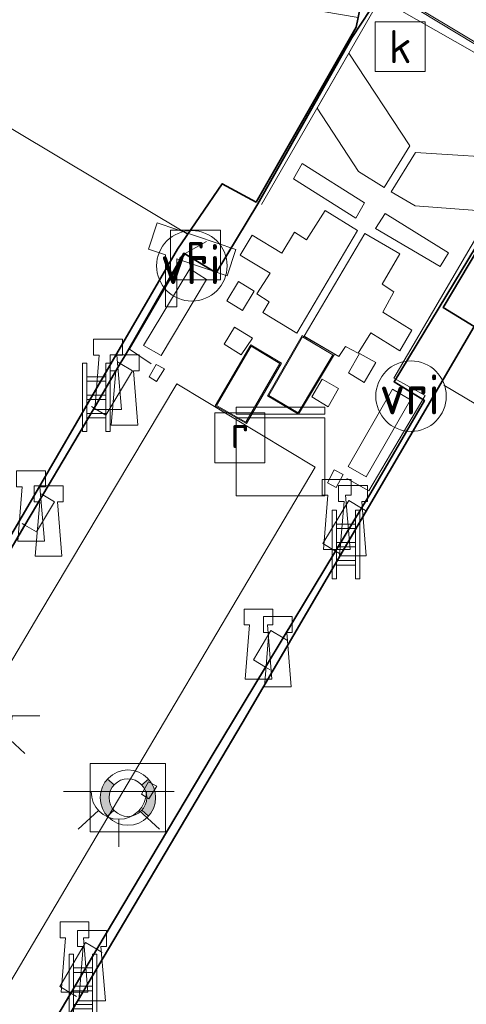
# Model space of a CAD drawing. Header units: metres. Extents: x 185049 to 189876, y 349292 to 352302.
# Tile 169 of 256: x 189374 to 189394, y 350376 to 350420. Entities that reach past the tile are written whole.
import ezdxf
from ezdxf.enums import TextEntityAlignment as Align

# ---------------------------------------------------------------- set-up
doc = ezdxf.new("R2010")
doc.units = ezdxf.units.M
for name, color, linetype, lineweight in [('B-WE-GK-KADEMUUR-GV', 150, 'Continuous', 35), ('B-WE-GR-GRAS-GV', 60, 'Continuous', 13), ('B-WE-IE-MEUBILAIR_WATERWEGMEUBILAIR-S', 150, 'Continuous', 25), ('B-WE-IE-MEUBILAIR_WEGMEUBILAIR-G', 7, 'Continuous', 18), ('B-WE-IE-MEUBILAIR_WEGMEUBILAIR-S', 7, 'Continuous', 25), ('B-WE-IE-TERREINAFSCHEIDING_DOORGANG-G', 210, 'Continuous', 18), ('B-WE-IE-TERREINAFSCHEIDING_KUNSTMATIG_HEKWERK-G', 20, 'IE-TERREINAFSCHEIDING-KUNSTMATIG', 18), ('B-WE-KG-KADASTRAAL_DAKRAND-G', 170, 'Continuous', 18), ('B-WE-KL-DATA-S', 90, 'Continuous', 25), ('B-WE-KL-ET_LS_OV_LICHTPUNT-S', 190, 'Continuous', 25), ('B-WE-KW-KUNSTWERK_BRUG-GV', 170, 'Continuous', 18), ('B-WE-KW-KUNSTWERK_PIJLER-GV', 170, 'Continuous', 18), ('B-WE-KW-KUNSTWERK_SLUIS_SCHUTSLUIS-GV', 170, 'Continuous', 18), ('B-WE-OB-OEVERVOORZIENING-G', 7, 'Continuous', 18), ('B-WE-OG-BEBOUWING_NUTSGEBOUW-GV', 7, 'Continuous', 18), ('B-WE-OG-WEG_TRAP-S', 7, 'Continuous', 25), ('B-WE-RI-GWA_KOLK-S', 30, 'Continuous', 25), ('B-WE-RI-GWA_RIOOLPUT-GV', 30, 'Continuous', 18), ('B-WE-RI-GWA_RIOOLPUT-S', 30, 'Continuous', 25), ('B-WE-VH-VERHARDING_BETON-GV', 252, 'Continuous', 18), ('B-WE-VH-VERHARDING_ROOSTER-GV', 252, 'Continuous', 18), ('B-WE-VW-VRI-S', 160, 'Continuous', 25)]:
    doc.layers.add(name, color=color, linetype=linetype, lineweight=lineweight)
doc.styles.add('NLCS-ISO', font='NLCS-ISO.ttf')
doc.linetypes.add('IE-TERREINAFSCHEIDING-KUNSTMATIG', pattern='A,4,[82,NLCS.SHX,S=0.75,R=90,X=0,Y=0],4,-2', length=10)

# ---------------------------------------------------------------- blocks, each defined once
blk = doc.blocks.new('SOG-WATER_REDDINGSMIDDEL-SO')
at = {"linetype": 'ByBlock', "lineweight": 18}
h = blk.add_hatch(color=0, dxfattribs=at)
h.dxf.hatch_style = 1
h.paths.add_polyline_path([(1.25, 0, 0.187058), (0.923, 0.843), (0.628, 0.573, -0.187058), (0.85, 0, -0.187058), (0.628, -0.573), (0.923, -0.843, 0.187058)])
h.paths.add_polyline_path([(-0.628, 0.573), (-0.923, 0.843, 0.187058), (-1.25, 0, 0.187058), (-0.923, -0.843), (-0.628, -0.573, -0.187058), (-0.85, 0, -0.187058)])
at = {"color": 0, "linetype": 'ByBlock', "lineweight": 18}
blk.add_lwpolyline([(1.699, 1.55), (-1.699, 1.55), (-1.699, -1.55), (1.699, -1.55)], close=True, dxfattribs=at)
for points in [[(-0.628, 0.573), (-0.923, 0.843)], [(0.923, 0.843), (0.628, 0.573)], [(-0.628, -0.573), (-0.923, -0.843)], [(0.923, -0.843), (0.628, -0.573)]]:
    blk.add_lwpolyline(points, dxfattribs=at)
for radius in [1.25, 0.85]:
    blk.add_circle((0, 0), radius, dxfattribs=at)
blk = doc.blocks.new('SKL-DATA_KAST-SO')
at = {"color": 0, "linetype": 'ByBlock', "lineweight": 18}
for points in [[(-2, 2), (2, 2), (2, 1.68), (-2, 1.68)], [(-2, 1.52), (2, 1.52), (2, -2), (-2, -2)]]:
    blk.add_lwpolyline(points, close=True, dxfattribs=at)
blk = doc.blocks.new('SIE-WATER_BOLDER-SO')
at = {"color": 0, "linetype": 'ByBlock', "lineweight": 18}
blk.add_lwpolyline([(0.402, 0.867), (0.602, -1.587), (-0.602, -1.587), (-0.402, 0.867), (-0.65, 0.867), (-0.65, 1.587), (0.65, 1.587), (0.65, 0.867)], close=True, dxfattribs=at)
blk = doc.blocks.new('SIE-WEG_CAMERA-SO')
at = {"color": 0, "linetype": 'ByBlock', "lineweight": 18}
blk.add_lwpolyline([(-1.224, 0.415), (-1.224, -1.924), (-0.724, -1.924), (-0.724, 0.245), (1.552, -0.526), (1.953, 0.658), (-1.599, 1.861), (-2, 0.677)], close=True, dxfattribs=at)
blk = doc.blocks.new('SRI-PUT_INSPECTIEPUT_RIOOLPUT-SO')
at = {"color": 0, "linetype": 'ByBlock', "lineweight": 18}
blk.add_lwpolyline([(-1.125, -1.125), (1.125, -1.125), (1.125, 1.125), (-1.125, 1.125)], close=True, dxfattribs=at)
at = {"color": 0, "linetype": 'ByBlock', "lineweight": 18, "style": 'NLCS-ISO'}
blk.add_text('r', height=1.5, dxfattribs=at).set_placement((0, 0.283), align=Align.MIDDLE_CENTER)
blk = doc.blocks.new('SRI-KOLK-SO')
at = {"color": 0, "linetype": 'ByBlock', "lineweight": 18}
blk.add_lwpolyline([(-1.125, -1.125), (1.125, -1.125), (1.125, 1.125), (-1.125, 1.125)], close=True, dxfattribs=at)
at = {"color": 0, "linetype": 'ByBlock', "lineweight": 18, "style": 'NLCS-ISO'}
blk.add_text('k', height=1.5, dxfattribs=at).set_placement((0, 0), align=Align.MIDDLE_CENTER)
blk = doc.blocks.new('SOG-WEG_TRAP-SO')
at = {"color": 0, "linetype": 'ByBlock', "lineweight": 18}
for points in [[(-0.425, -1.55), (-0.425, 1.55), (-0.625, 1.55), (-0.625, -1.55)], [(0.425, 1.55), (0.625, 1.55), (0.625, -1.55), (0.425, -1.55)]]:
    blk.add_lwpolyline(points, close=True, dxfattribs=at)
for points in [[(0.425, 0.925), (-0.425, 0.925)], [(0.425, 0.725), (-0.425, 0.725)], [(0.425, 0.1), (-0.425, 0.1)], [(0.425, -0.1), (-0.425, -0.1)], [(0.425, -0.725), (-0.425, -0.725)], [(0.425, -0.925), (-0.425, -0.925)]]:
    blk.add_lwpolyline(points, dxfattribs=at)
blk = doc.blocks.new('SKL-ET_OV_LICHTPUNT-SO')
at = {"color": 0, "linetype": 'ByBlock', "lineweight": 18}
for points in [[(-1.25, 0), (-2.5, 0)], [(1.25, 0), (2.5, 0)], [(-0.915, -0.851), (-1.831, -1.703)], [(0.915, -0.851), (1.831, -1.703)], [(0, -1.25), (0, -2.5)]]:
    blk.add_lwpolyline(points, dxfattribs=at)
blk.add_lwpolyline([(0, 0), (1.25, 0, -1), (-1.25, 0)], format="xyb", close=True, dxfattribs=at)
blk = doc.blocks.new('SKL-VRI_PAAL-SO')
at = {"lineweight": 18}
blk.add_circle((0, 0), 1.593, dxfattribs=at)
at = {"lineweight": 18, "style": 'NLCS-ISO'}
blk.add_text('vri', height=1.8, dxfattribs=at).set_placement((-0.057, 0.076), align=Align.MIDDLE_CENTER)

msp = doc.modelspace()

# ---------------------------------------------------------------- linework, layer by layer
at = {"layer": 'B-WE-GK-KADEMUUR-GV'}
for points in [[(189372.427, 350370.093, 34.095), (189376.2079, 350376.4646, 34.1017), (189377.3833, 350378.4454, 34.1038), (189382.583, 350387.208, 34.113), (189384.991, 350391.2014, 34.1117), (189385.7907, 350392.5278, 34.1112), (189388.1521, 350396.4439, 34.1099), (189389.3264, 350398.3914, 34.1092), (189389.744, 350399.084, 34.109), (189392.166, 350403.255, 34.109), (189390.802, 350404.098, 34.102), (189398.548, 350416.888, 34.107), (189399.952, 350416.094, 24.294), (189406.274, 350430.388, 24.187), (189407.124, 350432.158, 24.256), (189416.243, 350453.524, 24.3), (189425.659, 350469.504, 24.3), (189435.255, 350485.662, 24.292), (189443.59, 350499.719, 24.314), (189454.071, 350517.131, 24.26)], [(189454.268, 350517.074, 20.674), (189444.713, 350500.94, 20.674), (189435.353, 350485.156, 20.674), (189425.897, 350469.197, 20.674), (189416.507, 350453.401, 20.674), (189407.197, 350431.971, 20.674), (189406.446, 350430.463, 20.675), (189400.05, 350416.038, 20.747), (189399.603, 350415.289, 20.747), (189398.764, 350416.196, 20.747), (189397.879, 350415.593, 20.752), (189397.71, 350415.356, 20.752), (189393.018, 350407.451, 20.752), (189394.421, 350406.603, 20.752), (189383.941, 350388.662, 20.752), (189374.66, 350372.99, 20.752)], [(189353.372, 350363.04, 32.344), (189364.031, 350380.983, 32.344), (189374.36, 350398.646, 32.344), (189381.018, 350410.088, 32.344), (189383.038, 350413.049, 32.344), (189384.569, 350412.223, 32.344), (189389.094, 350420.132, 32.344), (189389.178, 350420.557, 32.344), (189389.411, 350421.742, 32.344), (189388.125, 350422.167, 20.674), (189388.638, 350422.888, 20.674), (189398.915, 350435.906, 20.674), (189413.46, 350455.062, 20.674), (189425.382, 350475.072, 20.674), (189436.266, 350493.433, 20.674), (189446.656, 350510.901, 20.674)], [(189446.882, 350510.726, 24.296), (189433.841, 350488.748, 24.281), (189425.833, 350475.242, 24.3), (189413.729, 350454.877, 24.314), (189399.14, 350435.873, 24.31), (189398.513, 350435.087, 24.205), (189392.532, 350427.597, 24.072), (189388.729, 350422.834, 34.146), (189390.341, 350421.858, 34.146), (189390.143, 350421.555, 34.146), (189388.896, 350419.647, 34.146), (189384.643, 350412.147, 34.148), (189382.768, 350409.015, 34.149), (189381.355, 350409.874, 34.0809), (189381.299, 350409.908, 34.149), (189378.652, 350405.287, 34.128), (189378.4338, 350404.9169, 34.1257), (189377.2481, 350402.9065, 34.1129), (189374.9328, 350398.9803, 34.088), (189374.1318, 350397.622, 34.0794), (189371.767, 350393.612, 34.054)]]:
    msp.add_polyline3d(points, dxfattribs=at)
at = {"layer": 'B-WE-GR-GRAS-GV'}
msp.add_polyline3d([(189346.733, 350331.827, 34.025), (189337.65, 350316.5392, 34.0349), (189331.3611, 350320.2146, 34.0067), (189340.485, 350335.639, 33.993), (189350.802, 350353.049, 34.024), (189366.004, 350378.77, 34.022), (189374.761, 350393.561, 34.015), (189380.986, 350404.004, 34.073), (189387.241, 350400.245, 34.074), (189377.395, 350383.609, 34.023), (189367.286, 350366.539, 34.02), (189358.926, 350352.444, 34.024), (189357.075, 350349.228, 34.038)], close=True, dxfattribs=at)
at = {"layer": 'B-WE-IE-MEUBILAIR_WEGMEUBILAIR-G'}
for points in [[(189381.4514, 350410.7839, 33.05), (189367.8287, 350418.9389, 33.05)], [(189393.0469, 350403.9493, 33.05), (189406.5301, 350395.9338, 33.05)]]:
    msp.add_polyline3d(points, dxfattribs=at)
at = {"layer": 'B-WE-IE-TERREINAFSCHEIDING_DOORGANG-G'}
msp.add_polyline3d([(189396.073, 350418.043, 34.092), (189390.165, 350421.4272, 34.186)], dxfattribs=at)
at = {"layer": 'B-WE-IE-TERREINAFSCHEIDING_KUNSTMATIG_HEKWERK-G'}
for points in [[(189390.165, 350421.4272, 34.186), (189384.813, 350412.107, 34.154)], [(189398.136, 350416.817, 34.088), (189390.783, 350404.267, 34.082), (189392.208, 350403.481, 34.077), (189389.661, 350399.161, 34.086), (189388.671, 350399.719, 34.09)], [(189382.323, 350410.437, 34.015), (189381.366, 350409.893, 34.058), (189378.857, 350405.565, 34.074), (189379.836, 350404.913, 34.071)], [(189377.132, 350402.975, 34.054), (189377.2481, 350402.9065, 34.1129), (189377.781, 350402.592, 34.057), (189378.981, 350404.594, 34.089), (189378.4338, 350404.9169, 34.1257), (189378.332, 350404.977, 34.086)], [(189374.008, 350397.695, 34.054), (189374.1318, 350397.622, 34.0794), (189374.657, 350397.312, 34.057), (189375.467, 350398.665, 34.06), (189374.9328, 350398.9803, 34.088), (189374.818, 350399.048, 34.057)], [(189389.5079, 350398.2825, 34.096), (189389.3264, 350398.3914, 34.1092), (189388.752, 350398.736, 34.096), (189387.582, 350396.786, 34.094), (189388.1521, 350396.4439, 34.1099), (189388.3379, 350396.3325, 34.094)], [(189385.2009, 350391.0755, 34.107), (189384.991, 350391.2014, 34.1117), (189384.445, 350391.529, 34.107), (189385.237, 350392.86, 34.1), (189385.7907, 350392.5278, 34.1112), (189385.9929, 350392.4065, 34.1)], [(189376.4549, 350376.3165, 34.089), (189376.2079, 350376.4646, 34.1017), (189375.699, 350376.77, 34.089), (189376.864, 350378.757, 34.1), (189377.3833, 350378.4454, 34.1038), (189377.6199, 350378.3035, 34.1)]]:
    msp.add_polyline3d(points, dxfattribs=at)
at = {"layer": 'B-WE-KG-KADASTRAAL_DAKRAND-G'}
for points in [[(189386.4636, 350402.7011, 36.478), (189385.1461, 350403.4731, 36.478), (189386.6702, 350406.1243, 36.478), (189388.0381, 350405.3205, 36.478)], [(189384.1023, 350402.2782, 36.526), (189382.7827, 350403.0275, 36.526), (189384.3426, 350405.705, 36.526), (189385.6343, 350404.9257, 36.526)]]:
    msp.add_polyline3d(points, close=True, dxfattribs=at)
at = {"layer": 'B-WE-KW-KUNSTWERK_BRUG-GV'}
msp.add_polyline3d([(189361.087, 350457.031, 32.022), (189376.593, 350447.918, 32.037), (189394.198, 350437.486, 32.054), (189410.068, 350428.077, 31.984), (189418.523, 350423.012, 31.984), (189426.349, 350418.351, 31.985), (189440.647, 350409.836, 31.988), (189440.227, 350409.193, 32.003), (189425.987, 350417.603, 32.028), (189420.964, 350409.132, 32.006), (189421.161, 350408.999, 31.908), (189421.056, 350408.847, 31.89), (189420.59, 350409.154, 31.89), (189420.478, 350408.971, 33.822), (189418.207, 350405.241, 33.849), (189415.397, 350406.91, 33.876), (189390.336, 350421.932, 33.98), (189369.141, 350434.378, 33.944)], dxfattribs=at)
at = {"layer": 'B-WE-KW-KUNSTWERK_PIJLER-GV'}
msp.add_polyline3d([(189406.274, 350430.388, 24.187), (189399.952, 350416.094, 24.294), (189398.548, 350416.888, 34.107), (189390.341, 350421.858, 34.146), (189388.729, 350422.834, 34.146), (189392.532, 350427.597, 24.072), (189398.513, 350435.087, 24.205)], close=True, dxfattribs=at)
at = {"layer": 'B-WE-KW-KUNSTWERK_SLUIS_SCHUTSLUIS-GV'}
for points in [[(189389.094, 350420.132, 32.344), (189384.569, 350412.223, 32.344), (189383.038, 350413.049, 32.344), (189381.018, 350410.088, 32.344), (189374.36, 350398.646, 32.344), (189364.031, 350380.983, 32.344), (189353.372, 350363.04, 32.344), (189341.648, 350343.158, 32.344), (189328.906, 350321.602, 32.344), (189315.022, 350329.804, 32.344), (189317.716, 350334.286, 32.344), (189331.794, 350357.961, 32.344), (189344.324, 350379.235, 32.344), (189356.547, 350399.86, 32.344), (189369.169, 350421.487, 32.344), (189367.709, 350422.306, 32.344), (189372.67, 350430.355, 32.344), (189378.827, 350422.75, 32.344), (189379.317, 350422.476, 32.344), (189379.878, 350422.162, 32.344), (189389.178, 350420.557, 32.344)], [(189414.378, 350405.457, 20.752), (189409.697, 350397.507, 20.752), (189408.267, 350398.267, 20.752), (189406.216, 350395.077, 20.752), (189401.233, 350386.79, 20.752), (189394.528, 350375.639, 20.752), (189386.732, 350362.526, 20.752), (189378.233, 350348.141, 20.752), (189369.499, 350333.179, 20.752), (189361.654, 350319.936, 20.752), (189353.909, 350307.059, 20.752), (189340.27, 350314.945, 20.752), (189350.286, 350331.816, 20.752), (189359.772, 350347.845, 20.752), (189366.07, 350358.473, 20.752), (189374.66, 350372.99, 20.752), (189383.941, 350388.662, 20.752), (189394.421, 350406.603, 20.752), (189393.018, 350407.451, 20.752), (189397.71, 350415.356, 20.752), (189403.995, 350408.1, 20.752), (189404.467, 350407.836, 20.752), (189405.046, 350407.512, 20.752)]]:
    msp.add_polyline3d(points, close=True, dxfattribs=at)
at = {"layer": 'B-WE-OB-OEVERVOORZIENING-G'}
for points in [[(189328.906, 350321.602, 32.344), (189341.648, 350343.158, 32.344), (189353.372, 350363.04, 32.344), (189364.031, 350380.983, 32.344), (189374.36, 350398.646, 32.344), (189381.018, 350410.088, 32.344), (189383.038, 350413.049, 32.344), (189384.569, 350412.223, 32.344), (189389.094, 350420.132, 32.344), (189389.178, 350420.557, 32.344), (189379.878, 350422.162, 32.344), (189379.317, 350422.476, 32.344), (189378.827, 350422.75, 32.344), (189372.67, 350430.355, 32.344)], [(189397.71, 350415.356, 20.752), (189393.018, 350407.451, 20.752), (189394.421, 350406.603, 20.752), (189383.941, 350388.662, 20.752), (189374.66, 350372.99, 20.752), (189366.07, 350358.473, 20.752), (189359.772, 350347.845, 20.752), (189350.286, 350331.816, 20.752), (189340.27, 350314.945, 20.752)]]:
    msp.add_polyline3d(points, dxfattribs=at)
at = {"layer": 'B-WE-OG-BEBOUWING_NUTSGEBOUW-GV'}
for points in [[(189388.107, 350405.338, 34.17), (189386.481, 350402.633, 34.09), (189385.078, 350403.455, 34.18), (189386.652, 350406.193, 34.08)], [(189385.719, 350404.933, 34.21), (189384.13, 350402.205, 34.1), (189382.714, 350403.009, 34.14), (189384.325, 350405.774, 34.03)]]:
    msp.add_polyline3d(points, close=True, dxfattribs=at)
at = {"layer": 'B-WE-RI-GWA_RIOOLPUT-GV'}
for points in [[(189391.514, 350414.762, 34.071), (189390.355, 350412.885, 34.085), (189389.198, 350413.605, 34.093), (189387.323, 350416.465, 34.066), (189388.757, 350418.944, 34.106)], [(189396.543, 350414.157, 34.075), (189395.14, 350411.787, 34.091), (189391.748, 350412.05, 34.059), (189390.675, 350412.681, 34.082), (189391.768, 350414.465, 34.073)], [(189389.149, 350410.929, 34.101), (189386.4085, 350406.2875, 34.098), (189384.865, 350407.235, 34.093), (189385.164, 350407.716, 34.089), (189384.597, 350408.071, 34.096), (189385.209, 350409.003, 34.091), (189383.843, 350409.827, 34.077), (189384.3852, 350410.7263, 34.1048), (189385.732, 350409.914, 34.084), (189386.297, 350410.863, 34.091), (189386.842, 350410.508, 34.101), (189387.689, 350411.842, 34.09)], [(189391.607, 350406.428, 34.089), (189391.064, 350405.496, 34.1), (189389.744, 350406.306, 34.092), (189389.178, 350405.385, 34.088), (189388.603, 350405.698, 34.076), (189388.3005, 350405.2328, 34.115), (189386.7423, 350406.1546, 34.103), (189389.475, 350410.804, 34.086), (189391.054, 350409.88, 34.065), (189390.262, 350408.517, 34.079), (189390.794, 350408.166, 34.076), (189390.294, 350407.249, 34.079)], [(189382.326, 350408.719, 34.091), (189380.277, 350405.279, 34.077), (189379.483, 350405.743, 34.082), (189381.581, 350409.2, 34.065)], [(189380.435, 350404.683, 34.021), (189380.075, 350404.115, 34.055), (189379.732, 350404.317, 34.063), (189380.056, 350404.875, 34.033)], [(189391.537, 350403.274, 34.074), (189389.541, 350399.794, 34.101), (189388.723, 350400.266, 34.096), (189390.733, 350403.76, 34.099)], [(189388.4951, 350399.9059, 34.009), (189388.187, 350399.3185, 34.043), (189387.787, 350399.533, 34.051), (189388.096, 350400.117, 34.055)], [(189380.09, 350385.817, 34.005), (189379.73, 350385.249, 34.039), (189379.387, 350385.451, 34.047), (189379.711, 350386.009, 34.017)]]:
    msp.add_polyline3d(points, close=True, dxfattribs=at)
at = {"layer": 'B-WE-VH-VERHARDING_BETON-GV'}
for points in [[(189371.767, 350393.612, 34.054), (189374.1318, 350397.622, 34.0794), (189374.657, 350397.312, 34.057), (189375.467, 350398.665, 34.06), (189374.9328, 350398.9803, 34.088), (189377.2481, 350402.9065, 34.1129), (189377.781, 350402.592, 34.057), (189378.981, 350404.594, 34.089), (189378.4338, 350404.9169, 34.1257), (189378.652, 350405.287, 34.128), (189381.299, 350409.908, 34.149), (189381.355, 350409.874, 34.0809), (189382.768, 350409.015, 34.149), (189384.643, 350412.147, 34.148), (189388.896, 350419.647, 34.146), (189390.143, 350421.555, 34.146)], [(189390.341, 350421.858, 34.146), (189398.548, 350416.888, 34.107), (189390.802, 350404.098, 34.102), (189392.166, 350403.255, 34.109), (189389.744, 350399.084, 34.109), (189389.3264, 350398.3914, 34.1092), (189388.752, 350398.736, 34.096), (189387.582, 350396.786, 34.094), (189388.1521, 350396.4439, 34.1099), (189385.7907, 350392.5278, 34.1112), (189385.237, 350392.86, 34.1), (189384.445, 350391.529, 34.107), (189384.991, 350391.2014, 34.1117), (189382.583, 350387.208, 34.113), (189377.3833, 350378.4454, 34.1038), (189376.864, 350378.757, 34.1), (189375.699, 350376.77, 34.089), (189376.2079, 350376.4646, 34.1017), (189372.427, 350370.093, 34.095)], [(189367.286, 350366.539, 34.02), (189377.395, 350383.609, 34.023), (189387.241, 350400.245, 34.074), (189380.986, 350404.004, 34.073), (189374.761, 350393.561, 34.015), (189366.004, 350378.77, 34.022), (189350.802, 350353.049, 34.024)]]:
    msp.add_polyline3d(points, dxfattribs=at)
for points in [[(189389.198, 350413.605, 34.093), (189390.355, 350412.885, 34.085), (189391.514, 350414.762, 34.071), (189388.757, 350418.944, 34.106), (189387.323, 350416.465, 34.066)], [(189391.768, 350414.465, 34.073), (189390.675, 350412.681, 34.082), (189391.748, 350412.05, 34.059), (189395.14, 350411.787, 34.091), (189396.543, 350414.157, 34.075)], [(189389.149, 350410.929, 34.101), (189387.689, 350411.842, 34.09), (189386.842, 350410.508, 34.101), (189386.297, 350410.863, 34.091), (189385.732, 350409.914, 34.084), (189384.3852, 350410.7263, 34.1048), (189383.843, 350409.827, 34.077), (189385.209, 350409.003, 34.091), (189384.597, 350408.071, 34.096), (189385.164, 350407.716, 34.089), (189384.865, 350407.235, 34.093), (189386.4085, 350406.2875, 34.098)], [(189389.475, 350410.804, 34.086), (189386.7423, 350406.1546, 34.103), (189388.3005, 350405.2328, 34.115), (189388.603, 350405.698, 34.076), (189389.178, 350405.385, 34.088), (189389.744, 350406.306, 34.092), (189391.064, 350405.496, 34.1), (189391.607, 350406.428, 34.089), (189390.294, 350407.249, 34.079), (189390.794, 350408.166, 34.076), (189390.262, 350408.517, 34.079), (189391.054, 350409.88, 34.065)], [(189380.277, 350405.279, 34.077), (189382.326, 350408.719, 34.091), (189381.581, 350409.2, 34.065), (189379.483, 350405.743, 34.082)], [(189388.107, 350405.338, 34.17), (189386.652, 350406.193, 34.08), (189385.078, 350403.455, 34.18), (189386.481, 350402.633, 34.09)], [(189384.13, 350402.205, 34.1), (189385.719, 350404.933, 34.21), (189384.325, 350405.774, 34.03), (189382.714, 350403.009, 34.14)], [(189378.981, 350404.594, 34.089), (189377.781, 350402.592, 34.057), (189377.2481, 350402.9065, 34.1129), (189378.4338, 350404.9169, 34.1257)], [(189380.435, 350404.683, 34.021), (189380.056, 350404.875, 34.033), (189379.732, 350404.317, 34.063), (189380.075, 350404.115, 34.055)], [(189390.733, 350403.76, 34.099), (189388.723, 350400.266, 34.096), (189389.541, 350399.794, 34.101), (189391.537, 350403.274, 34.074)], [(189388.4951, 350399.9059, 34.009), (189388.096, 350400.117, 34.055), (189387.787, 350399.533, 34.051), (189388.187, 350399.3185, 34.043)], [(189375.467, 350398.665, 34.06), (189374.657, 350397.312, 34.057), (189374.1318, 350397.622, 34.0794), (189374.9328, 350398.9803, 34.088)], [(189389.3264, 350398.3914, 34.1092), (189388.1521, 350396.4439, 34.1099), (189387.582, 350396.786, 34.094), (189388.752, 350398.736, 34.096)], [(189385.7907, 350392.5278, 34.1112), (189384.991, 350391.2014, 34.1117), (189384.445, 350391.529, 34.107), (189385.237, 350392.86, 34.1)], [(189379.387, 350385.451, 34.047), (189379.73, 350385.249, 34.039), (189380.09, 350385.817, 34.005), (189379.711, 350386.009, 34.017)], [(189377.3833, 350378.4454, 34.1038), (189376.2079, 350376.4646, 34.1017), (189375.699, 350376.77, 34.089), (189376.864, 350378.757, 34.1)]]:
    msp.add_polyline3d(points, close=True, dxfattribs=at)
at = {"layer": 'B-WE-VH-VERHARDING_ROOSTER-GV'}
for points in [[(189389.461, 350412.184, 34.073), (189389.076, 350411.493, 34.085), (189386.252, 350413.271, 34.182), (189386.647, 350413.962, 34.113)], [(189393.26, 350409.929, 34.07), (189392.888, 350409.302, 34.059), (189389.966, 350411.032, 34.058), (189390.392, 350411.706, 34.07)], [(189384.487, 350408.2, 34.08), (189383.949, 350407.314, 34.088), (189383.253, 350407.76, 34.086), (189383.767, 350408.633, 34.084)], [(189384.411, 350406.069, 34.08), (189383.9, 350405.309, 34.136), (189383.126, 350405.795, 34.084), (189383.587, 350406.568, 34.083)], [(189389.976, 350404.968, 34.076), (189389.442, 350404.072, 34.081), (189388.735, 350404.508, 34.086), (189389.242, 350405.38, 34.09)], [(189388.293, 350403.793, 34.078), (189387.824, 350402.971, 34.079), (189387.09, 350403.422, 34.137), (189387.557, 350404.211, 34.141)]]:
    msp.add_polyline3d(points, close=True, dxfattribs=at)

# ---------------------------------------------------------------- block references
at = {"layer": 'B-WE-IE-MEUBILAIR_WATERWEGMEUBILAIR-S'}
for name, p in [('SIE-WATER_BOLDER-SO', (189377.881, 350404.432, 34.004)), ('SIE-WATER_BOLDER-SO', (189378.632, 350403.727, 34.135)), ('SIE-WATER_BOLDER-SO', (189374.403, 350398.487, 34.081)), ('SIE-WATER_BOLDER-SO', (189375.199, 350397.801, 34.117)), ('SIE-WATER_BOLDER-SO', (189388.207, 350398.099, 34.117)), ('SIE-WATER_BOLDER-SO', (189388.943, 350397.824, 34.004)), ('SIE-WATER_BOLDER-SO', (189384.676, 350392.239, 34.102)), ('SIE-WATER_BOLDER-SO', (189385.551, 350391.899, 34.071)), ('SOG-WATER_REDDINGSMIDDEL-SO', (189378.78, 350385.299, 34.071)), ('SIE-WATER_BOLDER-SO', (189376.369, 350378.094, 34.124)), ('SIE-WATER_BOLDER-SO', (189377.16, 350377.7, 34.008))]:
    msp.add_blockref(name, p, dxfattribs=at)
at = {"layer": 'B-WE-IE-MEUBILAIR_WEGMEUBILAIR-S'}
msp.add_blockref('SIE-WEG_CAMERA-SO', (189381.706, 350409.415, 34.063), dxfattribs=at)
at = {"layer": 'B-WE-KL-DATA-S'}
msp.add_blockref('SKL-DATA_KAST-SO', (189385.672, 350400.946, 33.961), dxfattribs=at)
at = {"layer": 'B-WE-KL-ET_LS_OV_LICHTPUNT-S'}
for p in [(189372.3005, 350388.997, 33.9575), (189378.3675, 350385.57, 33.9855)]:
    msp.add_blockref('SKL-ET_OV_LICHTPUNT-SO', p, dxfattribs=at)
at = {"layer": 'B-WE-OG-WEG_TRAP-S'}
for p in [(189377.352, 350403.394, 33.98), (189388.626, 350396.737, 33.98), (189376.749, 350376.674, 33.98)]:
    msp.add_blockref('SOG-WEG_TRAP-SO', p, dxfattribs=at)
at = {"layer": 'B-WE-RI-GWA_KOLK-S'}
msp.add_blockref('SRI-KOLK-SO', (189391.077, 350419.247, 34.074), dxfattribs=at)
at = {"layer": 'B-WE-RI-GWA_RIOOLPUT-S'}
for p in [(189381.833, 350409.831, 34.083), (189383.837, 350401.562, 34.095)]:
    msp.add_blockref('SRI-PUT_INSPECTIEPUT_RIOOLPUT-SO', p, dxfattribs=at)
at = {"layer": 'B-WE-VW-VRI-S'}
for p in [(189381.6664, 350409.3384, 34.046), (189391.565, 350403.447, 34.0955)]:
    msp.add_blockref('SKL-VRI_PAAL-SO', p, dxfattribs=at)

doc.saveas('drawing.dxf')
